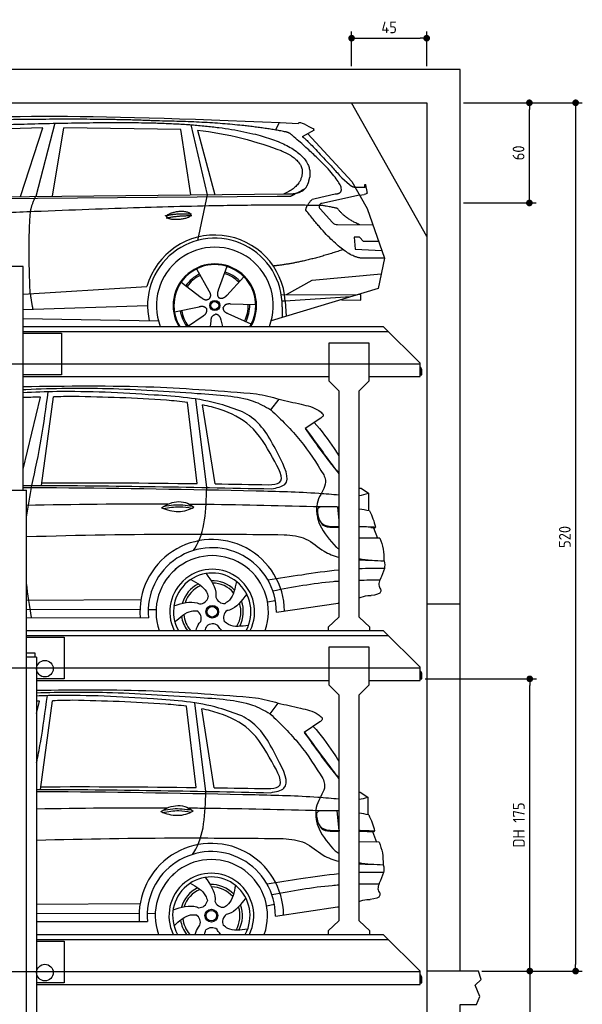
# Model space of a CAD drawing. Header units: millimetres. Extents: x -328 to 6332, y -257 to 9648.
# Tile 5 of 5: x 2962 to 6332, y 3751 to 9648. Entities that reach past the tile are written whole.
import ezdxf

# ---------------------------------------------------------------- set-up
doc = ezdxf.new("R2010")
doc.units = ezdxf.units.MM
doc.linetypes.add('GEN3', pattern=[6.25, 5, -1.25])
for name, color, linetype in [('3', 6, 'GEN3'), ('4', 3, 'Continuous'), ('5', 3, 'Continuous'), ('car', 10, 'Continuous')]:
    doc.layers.add(name, color=color, linetype=linetype)
doc.styles.get("Standard").update_dxf_attribs({"font": 'ISOCP.SHX'})
doc.dimstyles.new('GEN-ISO$0', dxfattribs={"dimscale": 20, "dimtxt": 3.5, "dimasz": 2, "dimexe": 2, "dimexo": 1, "dimgap": 1.5, "dimtad": 1, "dimdec": 1, "dimlfac": 0.1, "dimdsep": 46, "dimtxsty": 'Standard', "dimblk": 'PUNKT', "dimcen": 2, "dimclrd": 256, "dimclre": 256, "dimclrt": 2, "dimadec": 0, "dimazin": 0, "dimtp": 0.1, "dimtm": 0.1, "dimtfac": 0.71, "dimtdec": 1, "dimtmove": 2, "dimatfit": 3, "dimldrblk": 'PUNKT', "dimfxl": 0, "dimtolj": 1, "dimarcsym": 0})

# ---------------------------------------------------------------- blocks, each defined once
blk = doc.blocks.new('PUNKT')
at = {"layer": '4', "color": 0, "linetype": 'ByBlock'}
blk.add_line((-0.5, 0), (-1, 0), dxfattribs=at)
at = {"layer": '4', "color": 0, "linetype": 'ByBlock', "const_width": 0.5}
blk.add_lwpolyline([(-0.25, 0, 1), (0.25, 0, 1)], format="xyb", close=True, dxfattribs=at)
blk = doc.blocks.new('*D7')
at = {"layer": '5', "lineweight": -2}
for p, q in [((5620, 9150), (6332.3, 9150)), ((6292.3, 9110), (6292.3, 3990)), ((5731.2, 3950), (6332.3, 3950))]:
    blk.add_line(p, q, dxfattribs=at)
at = {"layer": 'DEFPOINTS', "color": 0}
for p in [(5600, 9150), (5711.2, 3950), (6292.3, 3950)]:
    blk.add_point(p, dxfattribs=at)
at = {"layer": '5', "lineweight": -2, "xscale": 40, "yscale": 40, "zscale": 40}
for p, rotation in [((6292.3, 9150), 90), ((6292.3, 3950), 270)]:
    blk.add_blockref('PUNKT', p, dxfattribs=dict(at, rotation=rotation))
at = {"layer": '5', "color": 2, "insert": (6227.3, 6550), "char_height": 70, "attachment_point": 5, "rotation": 90}
blk.add_mtext('\\A1;520', dxfattribs=at)
blk = doc.blocks.new('*D8')
at = {"layer": '5', "lineweight": -2}
for p, q in [((5620, 9150), (6055.2, 9150)), ((6015.2, 8590), (6015.2, 9110)), ((5620, 8550), (6055.2, 8550))]:
    blk.add_line(p, q, dxfattribs=at)
at = {"layer": 'DEFPOINTS', "color": 0}
for p in [(5600, 9150), (6015.2, 9150), (5600, 8550)]:
    blk.add_point(p, dxfattribs=at)
at = {"layer": '5', "lineweight": -2, "xscale": 40, "yscale": 40, "zscale": 40}
for p, rotation in [((6015.2, 9150), 90), ((6015.2, 8550), 270)]:
    blk.add_blockref('PUNKT', p, dxfattribs=dict(at, rotation=rotation))
at = {"layer": '5', "color": 2, "insert": (5950.2, 8850), "char_height": 70, "attachment_point": 5, "rotation": 90}
blk.add_mtext('\\A1;60', dxfattribs=at)
blk = doc.blocks.new('*D9')
at = {"layer": '5', "lineweight": -2}
for p, q in [((4950, 9370), (4950, 9576.7)), ((5400, 9370), (5400, 9576.7)), ((4990, 9536.7), (5360, 9536.7))]:
    blk.add_line(p, q, dxfattribs=at)
at = {"layer": 'DEFPOINTS', "color": 0}
for p in [(5400, 9536.7), (4950, 9350), (5400, 9350)]:
    blk.add_point(p, dxfattribs=at)
at = {"layer": '5', "lineweight": -2, "xscale": 40, "yscale": 40, "zscale": 40, "rotation": 180}
blk.add_blockref('PUNKT', (4950, 9536.7), dxfattribs=at)
at = {"layer": '5', "lineweight": -2, "xscale": 40, "yscale": 40, "zscale": 40}
blk.add_blockref('PUNKT', (5400, 9536.7), dxfattribs=at)
at = {"layer": '5', "color": 2, "insert": (5175, 9601.7), "char_height": 70, "attachment_point": 5}
blk.add_mtext('\\A1;45', dxfattribs=at)
blk = doc.blocks.new('*D3')
at = {"layer": '5', "lineweight": -2}
for p, q in [((5390, 5700), (6057.6, 5700)), ((6017.6, 3990), (6017.6, 5660)), ((5731.2, 3950), (6057.6, 3950))]:
    blk.add_line(p, q, dxfattribs=at)
at = {"layer": 'DEFPOINTS', "color": 0}
for p in [(5370, 5700), (6017.6, 5700), (5711.2, 3950)]:
    blk.add_point(p, dxfattribs=at)
at = {"layer": '5', "lineweight": -2, "xscale": 40, "yscale": 40, "zscale": 40}
for p, rotation in [((6017.6, 5700), 90), ((6017.6, 3950), 270)]:
    blk.add_blockref('PUNKT', p, dxfattribs=dict(at, rotation=rotation))
at = {"layer": '5', "color": 2, "insert": (5952.1, 4825), "char_height": 70, "attachment_point": 5, "rotation": 90}
blk.add_mtext('DH 175', dxfattribs=at)
blk = doc.blocks.new('*D4')
at = {"layer": '5', "lineweight": -2}
for p, q in [((5731.2, 3950), (6057.8, 3950)), ((6017.8, 3910), (6017.8, 240)), ((5420, 200), (6057.8, 200))]:
    blk.add_line(p, q, dxfattribs=at)
at = {"layer": 'DEFPOINTS', "color": 0}
for p in [(5711.2, 3950), (5400, 200), (6017.8, 200)]:
    blk.add_point(p, dxfattribs=at)
at = {"layer": '5', "lineweight": -2, "xscale": 40, "yscale": 40, "zscale": 40}
for p, rotation in [((6017.8, 3950), 90), ((6017.8, 200), 270)]:
    blk.add_blockref('PUNKT', p, dxfattribs=dict(at, rotation=rotation))
at = {"layer": '5', "color": 2, "insert": (5952.8, 2075), "char_height": 70, "attachment_point": 5, "rotation": 90}
blk.add_mtext('\\A1;375', dxfattribs=at)

msp = doc.modelspace()

# ---------------------------------------------------------------- linework, layer by layer
for p, q in [((5400, 8350), (4950, 9150)), ((2982, 8170), (2662, 8170)), ((2982, 7810), (5140, 7810)), ((5360, 7590), (5140, 7810)), ((2982, 7770), (3212.5, 7770)), ((3212.5, 7770), (3212.5, 7520)), ((4814.5, 7710), (4814.5, 7485)), ((5054.5, 7710), (4814.5, 7710)), ((5054.5, 7485), (5054.5, 7710)), ((5360, 7510), (5360, 7590)), ((5360, 7557.727), (5360, 7550)), ((3212.5, 7520), (2982, 7520)), ((2982, 7510), (4814.5, 7510)), ((5054.5, 7510), (5360, 7510)), ((4874.5, 7425), (4814.5, 7485)), ((5054.5, 7485), (4994.5, 7425)), ((4874.5, 7425), (4874.5, 6603.134)), ((4994.5, 6611.273), (4994.5, 7425)), ((2641, 6830), (3003.019, 6830)), ((3003, 265), (3003, 6830)), ((4994.5, 6070), (4994.5, 6611.273)), ((4874.5, 6603.134), (4874.5, 6070)), ((5400, 6150), (5600, 6150)), ((4874.5, 6070), (4809.5, 6010)), ((5059.5, 6010), (4994.5, 6070)), ((3003, 5990), (5140, 5990)), ((4809.5, 6010), (4809.5, 5990)), ((5059.5, 5990), (5059.5, 6010)), ((5360, 5770), (5140, 5990)), ((4814.5, 5890), (4814.5, 5665)), ((5054.5, 5890), (4814.5, 5890)), ((5054.5, 5665), (5054.5, 5890)), ((3063, 5830), (3053, 5830)), ((3063, 5830), (3063, 265)), ((5360, 5690), (5360, 5770)), ((5360, 5737.727), (5360, 5730)), ((3063, 5690), (4814.5, 5690)), ((4874.5, 5605), (4814.5, 5665)), ((5054.5, 5665), (4994.5, 5605)), ((5054.5, 5690), (5360, 5690)), ((4874.5, 5605), (4874.5, 4250)), ((4994.5, 4250), (4994.5, 5605)), ((4874.5, 4250), (4809.5, 4190)), ((5059.5, 4190), (4994.5, 4250)), ((4809.5, 4190), (4809.5, 4170)), ((5059.5, 4170), (5059.5, 4190)), ((3063, 4170), (5140, 4170)), ((5360, 3950), (5140, 4170)), ((5360, 3870), (5360, 3950)), ((5360, 3917.727), (5360, 3910)), ((5400, 3950), (5400, 3950)), ((3063, 3870), (5360, 3870))]:
    msp.add_line(p, q)
for points in [[(5600, 3950), (5600, 6150), (5600, 9350), (0, 9350), (0, 0), (5600, 0), (5600, 3750), (5698.53, 3750), (5718.661, 3797.939), (5691.114, 3865.733), (5726.078, 3899.63), (5711.245, 3950), (5400, 3950), (5400, 200), (4950, 192.931), (4950, 91.608), (4850, 91.608), (4850, 176.952), (200, 250), (200, 9150), (5400, 9150), (5400, 3950)], [(2982, 6830), (2982, 8170)], [(2982, 7780), (5170, 7780)], [(3003, 5959.522), (5170, 5960)], [(3003, 5950), (3227.5, 5950)], [(3227.5, 5950), (3227.5, 5700), (3063, 5700)], [(3063, 4139.535), (5170, 4140)], [(3063, 4130), (3227.5, 4130)], [(3227.5, 4130), (3227.5, 3880), (3063, 3880)]]:
    msp.add_lwpolyline(points)
for points in [[(5360, 7557.727, -0.18267581), (5362, 7552.435), (5362, 7520), (5370, 7520), (5370, 7552.435, 0.30561468), (5360, 7567.268)], [(5360, 5737.727, -0.18267581), (5362, 5732.435), (5362, 5700), (5370, 5700), (5370, 5732.435, 0.30561468), (5360, 5747.268)], [(5360, 3917.727, -0.18267581), (5362, 3912.435), (5362, 3880), (5370, 3880), (5370, 3912.435, 0.30561468), (5360, 3927.268)]]:
    msp.add_lwpolyline(points, format="xyb")
msp.add_lwpolyline([(3003, 5830), (3003, 5855), (3053, 5855), (3053, 5830)], close=True)
for centre in [(3112.854, 5761), (3112.854, 3941)]:
    msp.add_circle(centre, 49.854)
at = {"layer": '3'}
for p, q in [((5360, 7585), (295, 7585)), ((5360, 5765), (295, 5765)), ((5360, 3945), (295, 3945))]:
    msp.add_line(p, q, dxfattribs=at)
at = {"layer": 'car'}
for p, q in [((3172.881, 9027.154), (3057.569, 8589.218)), ((4494.915, 8986.798), (4517.298, 9031.499)), ((3099.752, 9000.766), (2506.073, 8983.428)), ((2967.531, 8588.347), (3099.752, 9000.766)), ((3159.222, 8590.202), (3226.303, 9000.015)), ((3927.985, 8990.116), (3226.303, 9000.015)), ((3987.521, 8598.219), (3927.985, 8990.116)), ((3987.634, 9018.451), (4084.725, 8599.159)), ((4027.608, 8985.916), (4130.708, 8599.604)), ((4724.886, 8985.181), (4654.817, 8946.018)), ((4688.062, 8964.599), (4952.417, 8678.658)), ((4892.095, 8699.736), (4937.711, 8659.916)), ((4952.417, 8678.658), (5043.049, 8516.504)), ((4966.163, 8645.496), (5030.505, 8644.588)), ((1860.449, 8568.743), (4503.687, 8589.755)), ((1907.347, 8578.087), (4559.162, 8603.751)), ((4084.725, 8599.159), (4026.346, 8324.935)), ((4503.687, 8589.755), (4586.567, 8591.223)), ((4997.733, 8597.581), (4771.337, 8547.656)), ((4997.733, 8597.581), (5025.427, 8601.59)), ((4760.957, 8514.55), (4836.014, 8433.346)), ((5043.049, 8516.504), (5147.408, 8218.859)), ((4865.239, 8420.497), (5076.987, 8419.707)), ((4997.733, 8345.631), (4965.075, 8345.631)), ((4965.075, 8345.631), (4971.939, 8274.135)), ((5021.519, 8319.813), (4997.733, 8345.631)), ((5112.012, 8319.813), (5021.519, 8319.813)), ((4971.939, 8274.135), (5131.024, 8265.588)), ((5147.408, 8218.859), (5030.505, 8219.295)), ((5147.408, 8218.859), (5109.52, 8036.908)), ((4020.29, 8154.646), (4094.933, 8022.904)), ((4202.437, 8170.04), (4150.963, 8027.64)), ((4304.547, 8108.274), (4202.32, 7996.575)), ((4559.226, 8001.424), (4714.551, 8088.239)), ((4714.551, 8088.239), (5127.955, 8125.439)), ((2982, 8002.97), (3691.698, 8048.247)), ((3691.698, 8048.247), (3724.166, 8050.319)), ((3929.994, 8076.62), (4049.518, 7983.661)), ((5109.52, 8036.908), (4468.826, 7844.107)), ((4528.856, 8001.537), (4986.306, 7999.829)), ((4552.76, 7962.229), (4533.51, 7961)), ((4944.381, 7987.213), (4552.76, 7962.229)), ((4552.76, 7962.229), (4558.573, 7871.114)), ((4889.722, 7970.765), (5005.513, 7968.807)), ((5006.066, 8001.496), (4992.6, 8001.724)), ((5005.513, 7968.807), (5006.066, 8001.496)), ((2982, 7912.511), (3727.923, 7935.707)), ((3888.348, 7898.631), (4036.707, 7928.91)), ((4375.474, 7939.799), (4224.137, 7944.75)), ((4534.271, 7928.498), (4533.171, 7863.47)), ((2982, 7857.816), (3793.013, 7844.107)), ((3966.165, 7810), (4059.996, 7873.591)), ((4104.201, 7810), (4108.109, 7844.488)), ((4179.35, 7810), (4167.917, 7849.543)), ((4348.286, 7823.6), (4210.463, 7886.307)), ((2982, 6956.717), (3086.606, 7387.186)), ((3091.991, 6858.241), (3163.54, 7388.924)), ((4082.332, 6845.977), (4016.815, 7375.924)), ((4467.176, 7311.103), (4515.981, 7374.615)), ((4025.124, 6869.28), (3966.117, 7355.903)), ((4132.412, 6867.717), (4057.797, 7340.839)), ((4764.989, 7262.051), (4671.984, 7198.745)), ((4994.5, 6841.711), (5007.483, 6842.069)), ((5007.483, 6842.069), (5051.945, 6811.203)), ((5051.945, 6811.203), (5051.914, 6707.057)), ((4865.998, 6729.105), (4874.5, 6648.342)), ((5080.906, 6605.32), (5105.345, 6542.39)), ((5120.107, 6542.262), (4994.5, 6543.35)), ((5146.714, 6360.297), (5128.57, 6312.866)), ((3003, 6170.464), (3688.272, 6174.626)), ((4446.212, 6161.191), (4493.017, 6170.111)), ((4499.216, 6099.539), (4869.975, 6154.035)), ((3003, 6114.771), (3682.336, 6117.613)), ((3731.409, 6116.071), (3779.069, 6115.491)), ((3003, 6067.653), (3732.732, 6066.298)), ((3063, 5491.86), (3081.321, 5567.253)), ((3086.706, 5038.308), (3158.255, 5568.991)), ((4077.046, 5026.044), (4011.53, 5555.991)), ((4461.891, 5491.17), (4510.696, 5554.682)), ((4019.838, 5049.347), (3960.832, 5535.969)), ((4127.127, 5047.783), (4052.512, 5520.906)), ((4759.704, 5442.118), (4666.699, 5378.812)), ((4994.5, 5021.924), (5002.198, 5022.136)), ((5002.198, 5022.136), (5046.66, 4991.27)), ((5046.66, 4991.27), (5046.628, 4887.124)), ((4860.713, 4909.172), (4873.03, 4792.168)), ((5075.62, 4785.387), (5100.06, 4722.456)), ((5114.821, 4722.329), (4994.5, 4723.371)), ((5141.429, 4540.363), (5123.284, 4492.933)), ((3063, 4350.928), (3682.986, 4354.692)), ((4440.927, 4341.258), (4487.731, 4350.178)), ((4493.931, 4279.606), (4864.689, 4334.102)), ((3063, 4295.111), (3677.05, 4297.68)), ((3063, 4247.599), (3727.446, 4246.365)), ((3726.124, 4296.138), (3773.784, 4295.558))]:
    msp.add_line(p, q, dxfattribs=at)
for centre, radius in [((4130.506, 7935.837), 30.149), ((4130.506, 7935.837), 23.625), ((4115.228, 6101.945), 38.176), ((4115.228, 6101.945), 31.574), ((4109.942, 4282.012), 38.176), ((4109.942, 4282.012), 31.574)]:
    msp.add_circle(centre, radius, dxfattribs=at)
for centre, radius, start, end in [((4775.644, 8528.126), 20, 102.4357525, 222.7472913), ((4865.388, 8460.497), 40, 222.7472913, 269.7861203), ((4130.92, 7935.316), 422.698, 3.6504084, 164.2126403), ((4130.92, 7935.316), 403.409, 359.0315418, 193.1146142), ((4130.92, 7935.316), 350, 339.0197746, 200.9802254), ((4130.92, 7935.316), 250, 329.9163386, 210.0836614), ((4130.506, 7935.837), 245, 329.0947524, 210.9052476), ((4130.506, 7935.837), 209.639, 116.2620021, 145.3994504), ((4130.506, 7935.837), 200.649, 116.1151765, 145.546276), ((4130.506, 7935.837), 200.649, 44.1151765, 73.546276), ((4130.506, 7935.837), 209.639, 44.2620021, 73.3994504), ((4130.506, 7935.837), 209.639, 188.2620021, 216.8880858), ((4130.506, 7935.837), 200.649, 188.1151765, 217.546276), ((4130.506, 7935.837), 200.649, 332.1151765, 1.546276), ((4130.506, 7935.837), 209.639, 332.2620021, 1.3994504), ((4115.174, 6101.361), 433.143, 0.7130341, 184.6114643), ((4115.174, 6101.361), 384.046, 359.7281851, 185.2383883), ((4115.174, 6101.361), 336.401, 340.6683169, 199.3316831), ((4115.198, 6101.936), 254.002, 333.852188, 206.147812), ((4115.228, 6101.945), 231.908, 331.1371787, 208.8628213), ((4115.228, 6101.945), 186.234, 116.2626361, 164.3911824), ((4115.228, 6101.945), 171.516, 113.5905083, 161.7257261), ((4115.228, 6101.945), 186.234, 44.2633098, 92.4010763), ((4115.228, 6101.945), 171.516, 41.5902419, 89.7359661), ((4040.157, 6201.434), 52.287, 268.6721553, 348.4309668), ((4186.649, 6204.086), 52.287, 196.6721553, 276.4309668), ((4115.228, 6101.945), 171.516, 329.5770354, 17.7302301), ((4115.228, 6101.945), 186.234, 332.2512743, 20.3963889), ((4115.228, 6101.945), 186.234, 188.2501853, 216.9487413), ((4115.228, 6101.945), 171.516, 185.5774685, 220.743822), ((3997.409, 6061.292), 52.287, 340.6721553, 60.4309668), ((4234.44, 6065.582), 52.287, 124.6721553, 204.4309668), ((4117.483, 5977.331), 52.287, 52.6721553, 132.4309668), ((4109.889, 4281.428), 433.143, 0.7130341, 184.6114643), ((4109.889, 4281.428), 384.046, 359.7281851, 185.2383883), ((4109.889, 4281.428), 336.401, 340.6562349, 199.3437651), ((4109.913, 4282.003), 254.002, 333.8353667, 206.1646333), ((4109.942, 4282.012), 231.908, 331.1182941, 208.8817059), ((4109.942, 4282.012), 186.234, 116.2626361, 164.3911824), ((4109.942, 4282.012), 171.516, 113.5905083, 161.7257261), ((4109.942, 4282.012), 186.234, 44.2633098, 92.4010763), ((4109.942, 4282.012), 171.516, 41.5902419, 89.7359661), ((4034.871, 4381.501), 52.287, 268.6721553, 348.4309668), ((4181.364, 4384.153), 52.287, 196.6721553, 276.4309668), ((4109.942, 4282.012), 171.516, 329.5770354, 17.7302301), ((4109.942, 4282.012), 186.234, 332.2512743, 20.3963889), ((4109.942, 4282.012), 186.234, 188.2501853, 216.9745135), ((4109.942, 4282.012), 171.516, 185.5774685, 220.7733414), ((3992.124, 4241.359), 52.287, 340.6721553, 60.4309668), ((4229.154, 4245.649), 52.287, 124.6721553, 204.4309668), ((4112.197, 4157.398), 52.287, 52.6721553, 132.4309668)]:
    msp.add_arc(centre, radius, start, end, dxfattribs=at)
for points, degree in [([(2286.203, 9019.956), (2698.159, 9091.514), (3458.346, 9079.032), (4630.852, 9026.48)], 3), ([(3780.92, 9041.384), (3432.56, 9057.582), (2816.677, 9047.22)], 2), ([(4556.487, 8975.428), (4255.361, 9035.297), (3780.92, 9041.384)], 2), ([(4630.852, 9026.48), (4639.229, 9045.968), (4686.633, 9009.266), (4724.104, 8993.762)], 3), ([(4027.608, 8985.916), (4199.462, 8969.332), (4395.558, 8914.636), (4528.856, 8863.219)], 3), ([(4606.179, 8945.045), (4580.221, 8970.736), (4556.487, 8975.428)], 2), ([(4724.886, 8985.181), (4726.551, 8986.825), (4722.055, 8988.991), (4726.633, 8992.716), (4724.104, 8993.762)], 4), ([(4851.794, 8604.166), (4992.525, 8609.085), (4606.179, 8945.045)], 2), ([(4654.817, 8946.018), (4659.056, 8956.756), (4892.095, 8699.736)], 2), ([(4528.856, 8863.219), (4644.544, 8813.309), (4654.195, 8747.178)], 2), ([(4654.195, 8747.178), (4659.801, 8652.703), (4542.513, 8603.59)], 2), ([(4559.162, 8603.751), (4609.249, 8604.236), (4676.892, 8606.594), (4689.949, 8656.439), (4698.187, 8699.673)], 4), ([(4586.567, 8591.223), (4616.913, 8607.482), (4672.52, 8637.357)], 2), ([(4937.711, 8659.916), (4946.02, 8652.663), (4963.802, 8642.636), (4968.399, 8645.12), (4970.302, 8646.659)], 4), ([(5043.063, 8609.288), (5043.319, 8605.578), (5035.566, 8603.056), (5025.413, 8601.588)], 3), ([(5030.505, 8644.588), (5028.577, 8692.593), (5043.063, 8609.288)], 2), ([(3026.457, 8497.021), (3029.287, 8528.037), (3057.569, 8589.218)], 2), ([(4676.89, 8506.32), (4674.622, 8530.471), (4714.574, 8572.752)], 2), ([(4714.574, 8572.752), (4851.794, 8604.166)], 1), ([(4778.456, 8534.052), (3901.801, 8554.437), (1469.772, 8419.972)], 2), ([(3024.731, 8005.696), (3011.081, 8318.95), (3026.457, 8497.021)], 2), ([(5030.505, 8219.295), (4907.523, 8206.48), (4676.89, 8506.32)], 2), ([(4866.3, 8516.476), (4865.012, 8519.476), (4778.456, 8534.052)], 2), ([(4997.733, 8420.003), (4912.071, 8455.105), (4866.3, 8516.476)], 2), ([(3833.03, 8473.317), (3908.455, 8490.212), (3991.969, 8484.428)], 2), ([(3840.207, 8460.485), (3914.215, 8475.078), (3992.13, 8474.335)], 2), ([(4898.591, 8270.651), (4673.905, 8193.197), (4481.126, 8172.02)], 2), ([(4094.933, 8022.904), (4112.971, 7996.513), (4096.207, 7975.53)], 2), ([(4150.963, 8027.64), (4146.425, 8015.085), (4142.473, 8001.056), (4146.853, 7987.259), (4157.658, 7980.724)], 4), ([(3024.731, 8005.696), (3034.871, 7940.82), (3039.887, 7914.311)], 2), ([(4049.518, 7983.661), (4073.014, 7961.986), (4096.207, 7975.53)], 2), ([(4202.32, 7996.575), (4193.307, 7986.727), (4182.716, 7976.714), (4168.463, 7974.188), (4157.658, 7980.724)], 4), ([(4036.707, 7928.91), (4067.381, 7937.91), (4082.156, 7915.482)], 2), ([(4059.996, 7873.591), (4087.871, 7889.24), (4082.156, 7915.482)], 2), ([(4210.463, 7886.307), (4180.357, 7897.056), (4181.586, 7923.885)], 2), ([(4224.137, 7944.75), (4192.388, 7948.474), (4181.586, 7923.885)], 2), ([(4108.109, 7844.488), (4109.028, 7876.442), (4134.924, 7883.564)], 2), ([(4167.917, 7849.543), (4161.648, 7880.889), (4134.924, 7883.564)], 2), ([(2982, 7450.6), (2982.398, 7450.61), (2982.796, 7450.62), (2983.194, 7450.63)], 3), ([(3283.792, 7391.329), (3243.709, 7390.551), (3203.627, 7389.774), (3163.54, 7388.924)], 3), ([(4380.298, 7407.249), (4426.36, 7397.904), (4472.422, 7388.559), (4515.981, 7374.615)], 3), ([(4870.355, 6932.993), (4871.737, 6930.941), (4873.118, 6928.89), (4874.5, 6926.84)], 3), ([(2982, 6858.331), (3478.203, 6858.692), (3974.407, 6848.404), (4470.612, 6838.116)], 3), ([(3003, 6669.162), (3011.662, 6732.272), (3023.435, 6795.301), (3035.209, 6858.33)], 3), ([(3094.074, 6873.691), (3404.418, 6875.443), (3714.795, 6873.539), (4025.124, 6869.28)], 3), ([(4132.412, 6867.717), (4239.334, 6866.073), (4346.25, 6864.197), (4453.167, 6862.321)], 3), ([(4994.5, 6797.657), (5013.804, 6800.479), (5032.875, 6805.841), (5051.945, 6811.203)], 3), ([(3849.636, 6745.987), (3567.434, 6747.156), (3285.199, 6744.259), (3003, 6738.389)], 3), ([(4874.5, 6728.802), (4838.033, 6730.222), (4801.423, 6730.079), (4764.813, 6729.936)], 3), ([(5058.197, 6705.998), (5036.978, 6709.779), (5015.759, 6713.559), (4994.5, 6716.899)], 3), ([(4842.357, 6608.098), (4853.071, 6608.125), (4863.785, 6608.152), (4874.5, 6608.188)], 3), ([(4857.841, 6489.409), (4863.387, 6485.455), (4868.933, 6481.501), (4874.5, 6477.603)], 3), ([(4994.5, 6421.015), (5042.256, 6410.155), (5093.555, 6408.626), (5144.854, 6407.097)], 3), ([(4994.5, 6412.69), (5020.298, 6411.344), (5046.422, 6410.795), (5072.546, 6410.246)], 3), ([(5144.854, 6407.097), (5150.723, 6390.389), (5147.364, 6373.714), (5146.714, 6360.297)], 3), ([(3880.147, 6342.044), (3887.411, 6348.522), (3894.675, 6355), (3901.887, 6361.504)], 3), ([(5146.714, 6360.297), (5095.939, 6360.607), (5045.164, 6360.917), (4994.5, 6359.276)], 3), ([(3032.255, 6067.599), (3021.64, 6135.902), (3011.025, 6204.205), (3003, 6272.44)], 3), ([(5119.234, 6291.195), (5077.637, 6290.754), (5036.039, 6290.313), (4994.5, 6289.266)], 3), ([(4870.102, 6154.073), (4871.568, 6154.349), (4873.034, 6154.625), (4874.5, 6154.902)], 3), ([(4074.1, 5990), (4076.058, 5998.648), (4079.131, 6007.286), (4082.205, 6015.924)], 3), ([(3081.321, 5567.253), (3075.214, 5567.105), (3069.107, 5566.954), (3063, 5566.801)], 3), ([(3278.506, 5571.396), (3238.424, 5570.618), (3198.341, 5569.841), (3158.255, 5568.991)], 3), ([(4375.012, 5587.316), (4421.075, 5577.971), (4467.137, 5568.626), (4510.696, 5554.682)], 3), ([(4865.07, 5113.06), (4868.211, 5108.396), (4871.351, 5103.732), (4874.5, 5099.074)], 3), ([(4871.478, 5106.063), (4872.486, 5104.596), (4873.493, 5103.13), (4874.5, 5101.663)], 3), ([(3063, 5038.356), (3530.441, 5037.566), (3997.884, 5027.875), (4465.326, 5018.183)], 3), ([(3088.788, 5053.758), (3399.132, 5055.51), (3709.509, 5053.606), (4019.838, 5049.347)], 3), ([(4127.127, 5047.783), (4234.049, 5046.14), (4340.965, 5044.264), (4447.881, 5042.388)], 3), ([(4994.5, 4978.559), (5012.004, 4981.525), (5029.332, 4986.398), (5046.66, 4991.27)], 3), ([(3844.35, 4926.054), (3583.91, 4927.133), (3323.442, 4924.748), (3063, 4919.76)], 3), ([(4874.5, 4908.652), (4836.285, 4910.303), (4797.907, 4910.153), (4759.528, 4910.003)], 3), ([(5052.912, 4886.065), (5033.451, 4889.532), (5013.991, 4892.999), (4994.5, 4896.127)], 3), ([(4837.071, 4788.165), (4849.547, 4788.196), (4862.023, 4788.228), (4874.5, 4788.274)], 3), ([(4852.556, 4669.475), (4859.854, 4664.272), (4867.153, 4659.068), (4874.5, 4653.993)], 3), ([(4994.5, 4599.921), (5040.745, 4590.11), (5090.157, 4588.637), (5139.568, 4587.164)], 3), ([(3874.861, 4522.111), (3882.126, 4528.589), (3889.39, 4535.066), (3896.602, 4541.571)], 3), ([(4994.5, 4592.493), (5018.578, 4591.336), (5042.919, 4590.825), (5067.261, 4590.313)], 3), ([(5141.429, 4540.363), (5092.419, 4540.663), (5043.41, 4540.963), (4994.5, 4539.508)], 3), ([(5139.568, 4587.164), (5145.437, 4570.456), (5142.079, 4553.781), (5141.429, 4540.363)], 3), ([(5113.949, 4471.262), (5074.116, 4470.839), (5034.282, 4470.417), (4994.5, 4469.463)], 3), ([(4864.817, 4334.14), (4868.045, 4334.748), (4871.273, 4335.356), (4874.5, 4335.968)], 3), ([(4068.8, 4170), (4070.757, 4178.67), (4073.838, 4187.33), (4076.919, 4195.991)], 3)]:
    msp.add_open_spline(points, degree=degree, dxfattribs=at)
for points, degree, knots in [([(2455.9, 9007.775), (2482.828, 9008.821), (2621.844, 9013.195), (3643.063, 9042.702), (4263.337, 9041.938), (4733.756, 8886.345), (4698.187, 8699.673)], 4, [0.082131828, 0.082131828, 0.082131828, 0.082131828, 0.082131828, 0.258851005, 0.508851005, 1, 1, 1, 1, 1]), ([(3841.917, 8468.024), (3841.056, 8476.265), (3862.058, 8492.611), (3944.732, 8512.742), (4037.697, 8479.67), (3951.402, 8448.037), (3866.628, 8448.671), (3842.779, 8459.788), (3841.917, 8468.024)], 5, [0, 0, 0, 0, 0, 0, 0.30010604, 0.50010604, 0.70010604, 1, 1, 1, 1, 1, 1]), ([(2982, 7432.5), (2987.605, 7432.781), (3156.605, 7441.054), (3504.635, 7445.684), (3906.535, 7417.267), (4150.332, 7401.8), (4208.034, 7394.992)], 3, [374.20948853, 374.20948853, 374.20948853, 374.20948853, 391.04113045, 881.65190656, 1416.36611316, 1602.40445222, 1602.40445222, 1602.40445222, 1602.40445222]), ([(3473.659, 7416.713), (3377.009, 7419.088), (3213.052, 7423.116), (3049.224, 7416.787), (2982, 7413.218)], 3, [0, 0, 0, 0, 289.92578759, 491.83208865, 491.83208865, 491.83208865, 491.83208865]), ([(3086.606, 7387.186), (3055.343, 7386.429), (3020.476, 7385.504), (2985.602, 7384.447), (2982, 7384.336)], 3, [197.25653586, 197.25653586, 197.25653586, 197.25653586, 291.06345214, 301.86682766, 301.86682766, 301.86682766, 301.86682766]), ([(3966.117, 7355.903), (3924.434, 7361.29), (3697.066, 7381.543), (3469.442, 7386.933), (3283.792, 7391.329)], 3, [637.56260995, 637.56260995, 637.56260995, 637.56260995, 763.5499019, 1320.8101244, 1320.8101244, 1320.8101244, 1320.8101244]), ([(4476.867, 7025.527), (4437.53, 7094.898), (4364.026, 7224.52), (4193.972, 7307.457), (4093.136, 7333.595), (4057.797, 7340.839)], 3, [0, 0, 0, 0, 233.68439884, 436.64492721, 544.70603413, 544.70603413, 544.70603413, 544.70603413]), ([(4725.963, 7235.487), (4769.917, 7187.851), (4819.394, 7118.709), (4865.013, 7049.556), (4874.5, 7034.945)], 3, [395.65394345, 395.65394345, 395.65394345, 395.65394345, 587.12250194, 638.4116144, 638.4116144, 638.4116144, 638.4116144]), ([(4848.237, 6962.753), (4855.826, 6953.947), (4865.087, 6943.2), (4873.072, 6931.503), (4874.5, 6929.38)], 3, [0, 0, 0, 0, 34.81504787, 42.48772705, 42.48772705, 42.48772705, 42.48772705]), ([(2982, 6845.779), (3048.622, 6845.797), (3513.908, 6844.7), (3979.108, 6834.927), (4377.698, 6826.553)], 3, [1070.90526851, 1070.90526851, 1070.90526851, 1070.90526851, 1270.77070837, 2466.7509464, 2466.7509464, 2466.7509464, 2466.7509464]), ([(4002.4, 6468.476), (4005.128, 6472.371), (4074.687, 6576.142), (4078.583, 6713.671), (4082.332, 6845.977)], 3, [175.1820291, 175.1820291, 175.1820291, 175.1820291, 189.89009308, 562.59257258, 562.59257258, 562.59257258, 562.59257258]), ([(4377.698, 6826.553), (4502.887, 6823.651), (4668.751, 6819.806), (4833.986, 6805.646), (4874.5, 6802.048)], 3, [0, 0, 0, 0, 375.49028851, 497.4930681, 497.4930681, 497.4930681, 497.4930681]), ([(3811.616, 6724.587), (3827.682, 6718.676), (3875.829, 6701.66), (3946.676, 6699.521), (3991.333, 6721.323), (4005.284, 6728.133)], 3, [5.20857777, 5.20857777, 5.20857777, 5.20857777, 44.19858244, 121.45502053, 156.55165958, 156.55165958, 156.55165958, 156.55165958]), ([(3823.352, 6720.418), (3855.7, 6725.823), (3912.306, 6735.281), (3968.721, 6726.446), (3992.893, 6722.153)], 3, [0, 0, 0, 0, 73.87869257, 129.28264643, 129.28264643, 129.28264643, 129.28264643]), ([(3825.227, 6732.856), (3844.722, 6736.798), (3901.158, 6747.318), (3958.412, 6740.06), (3995.897, 6734.802)], 3, [7.57653008, 7.57653008, 7.57653008, 7.57653008, 52.54453162, 137.65923726, 137.65923726, 137.65923726, 137.65923726]), ([(4764.813, 6729.936), (4538.226, 6735.579), (4276.582, 6742.095), (4014.891, 6744.851), (3979.827, 6745.155)], 3, [0, 0, 0, 0, 679.94077212, 785.14268485, 785.14268485, 785.14268485, 785.14268485]), ([(4745.829, 6698.598), (4748.831, 6677.091), (4753.158, 6646.09), (4789.494, 6617.955), (4828.902, 6611.552), (4858.778, 6611.694), (4874.5, 6612.018)], 3, [0, 0, 0, 0, 61.68814119, 88.91579557, 131.37711416, 178.6572207, 178.6572207, 178.6572207, 178.6572207]), ([(4994.5, 6613.125), (4998.505, 6613.066), (5031.477, 6612.456), (5064.427, 6610.722), (5093.376, 6609.199)], 3, [109.79106581, 109.79106581, 109.79106581, 109.79106581, 121.81112777, 208.75100437, 208.75100437, 208.75100437, 208.75100437]), ([(3003, 6552.421), (3316.374, 6561.01), (3830.723, 6570.62), (4345.145, 6565.441), (4546.106, 6563.418)], 3, [2106.33012007, 2106.33012007, 2106.33012007, 2106.33012007, 3046.71569269, 3649.59835201, 3649.59835201, 3649.59835201, 3649.59835201]), ([(4546.106, 6563.418), (4591.256, 6559.575), (4681.237, 6551.915), (4772.655, 6463.129), (4842.857, 6436.397), (4874.5, 6428.541)], 3, [0, 0, 0, 0, 132.0898391, 263.24135713, 362.01210177, 362.01210177, 362.01210177, 362.01210177]), ([(4078.108, 6330.889), (4107.675, 6289.488), (4140.291, 6243.818), (4137.102, 6193.791), (4136.56, 6189.085)], 3, [0, 0, 0, 0, 140.86220674, 155.38829952, 155.38829952, 155.38829952, 155.38829952]), ([(4874.5, 6351.356), (4799.867, 6344.091), (4657.882, 6323.071), (4516.37, 6301.499), (4449.018, 6291.203)], 3, [272.55262909, 272.55262909, 272.55262909, 272.55262909, 497.58316337, 702.08352874, 702.08352874, 702.08352874, 702.08352874]), ([(3987.423, 6295.498), (4025.146, 6274.809), (4073.457, 6248.314), (4088.945, 6201.701), (4091.37, 6190.892)], 3, [0, 0, 0, 0, 119.17913262, 152.62743133, 152.62743133, 152.62743133, 152.62743133]), ([(4259.802, 6283.271), (4251.783, 6241.001), (4241.519, 6186.896), (4202.01, 6157.764), (4192.506, 6152.127)], 3, [0, 0, 0, 0, 119.17913262, 152.5469721, 152.5469721, 152.5469721, 152.5469721]), ([(4874.5, 6284), (4862.845, 6283.217), (4729.94, 6273.2), (4598.396, 6249.113), (4478.509, 6225.775)], 3, [244.74941897, 244.74941897, 244.74941897, 244.74941897, 279.84482947, 645.25211884, 645.25211884, 645.25211884, 645.25211884]), ([(4321.484, 6207.961), (4291.246, 6167.047), (4257.878, 6121.898), (4209.291, 6109.48), (4204.629, 6108.539)], 3, [0, 0, 0, 0, 140.86220674, 155.44426107, 155.44426107, 155.44426107, 155.44426107]), ([(4994.5, 6185.4), (5011.814, 6191.471), (5035.675, 6199.439), (5060.767, 6199.197), (5067.633, 6199.131)], 3, [128.15717032, 128.15717032, 128.15717032, 128.15717032, 182.60392692, 203.11258303, 203.11258303, 203.11258303, 203.11258303]), ([(3885.989, 6137.412), (3934.501, 6152.738), (3988.033, 6169.651), (4034.64, 6151.139), (4038.964, 6149.161)], 3, [0, 0, 0, 0, 140.86220674, 155.44246075, 155.44246075, 155.44246075, 155.44246075]), ([(3891.624, 6040.229), (3922.958, 6069.712), (3963.083, 6107.468), (4012.196, 6107.797), (4023.222, 6106.764)], 3, [0, 0, 0, 0, 119.17913262, 152.61663369, 152.61663369, 152.61663369, 152.61663369]), ([(4018.513, 5990), (4022.489, 6005.736), (4030.332, 6024.645), (4043.546, 6040.569), (4046.786, 6044.09)], 3, [91.39676396, 91.39676396, 91.39676396, 91.39676396, 140.86220674, 155.53165377, 155.53165377, 155.53165377, 155.53165377]), ([(4172.234, 5990), (4166.492, 5995.153), (4158.128, 6004.22), (4151.419, 6014.828), (4149.071, 6018.998)], 3, [116.63223653, 116.63223653, 116.63223653, 116.63223653, 140.86220674, 155.53261951, 155.53261951, 155.53261951, 155.53261951]), ([(3063, 5631.868), (3295.832, 5634.977), (3733.813, 5638.601), (4170.452, 5603.677), (4375.012, 5587.316)], 3, [85.04113673, 85.04113673, 85.04113673, 85.04113673, 783.1318761, 1398.45159809, 1398.45159809, 1398.45159809, 1398.45159809]), ([(3063, 5616.366), (3203.349, 5621.682), (3522.408, 5624.121), (3901.249, 5597.333), (4145.047, 5581.867), (4202.749, 5575.059)], 3, [460.54053168, 460.54053168, 460.54053168, 460.54053168, 881.65190656, 1416.36611316, 1602.40445222, 1602.40445222, 1602.40445222, 1602.40445222]), ([(3468.373, 5596.78), (3371.724, 5599.155), (3236.558, 5602.476), (3101.481, 5598.757), (3063, 5597.271)], 3, [0, 0, 0, 0, 289.92578759, 405.46220923, 405.46220923, 405.46220923, 405.46220923]), ([(3063, 5196.318), (3071.023, 5236.241), (3096.592, 5369.883), (3114.864, 5504.796), (3127.669, 5599.341)], 3, [161.30732451, 161.30732451, 161.30732451, 161.30732451, 283.47066553, 569.57950884, 569.57950884, 569.57950884, 569.57950884]), ([(3960.832, 5535.969), (3919.148, 5541.356), (3691.78, 5561.61), (3464.157, 5567), (3278.506, 5571.396)], 3, [637.56260995, 637.56260995, 637.56260995, 637.56260995, 763.5499019, 1320.8101244, 1320.8101244, 1320.8101244, 1320.8101244]), ([(4471.582, 5205.594), (4432.244, 5274.965), (4358.74, 5404.587), (4188.687, 5487.524), (4087.85, 5513.662), (4052.512, 5520.906)], 3, [0, 0, 0, 0, 233.68439884, 436.64492721, 544.70603413, 544.70603413, 544.70603413, 544.70603413]), ([(4720.677, 5415.554), (4764.631, 5367.918), (4816.055, 5296.056), (4863.312, 5224.181), (4874.5, 5206.848)], 3, [395.65394345, 395.65394345, 395.65394345, 395.65394345, 587.12250194, 647.96422904, 647.96422904, 647.96422904, 647.96422904]), ([(3063, 5025.771), (3100.86, 5025.695), (3537.379, 5024.163), (3973.823, 5014.994), (4372.413, 5006.62)], 3, [1157.19015022, 1157.19015022, 1157.19015022, 1157.19015022, 1270.77070837, 2466.7509464, 2466.7509464, 2466.7509464, 2466.7509464]), ([(3997.114, 4648.543), (3999.842, 4652.438), (4069.401, 4756.209), (4073.298, 4893.737), (4077.046, 5026.044)], 3, [175.1820291, 175.1820291, 175.1820291, 175.1820291, 189.89009308, 562.59257258, 562.59257258, 562.59257258, 562.59257258]), ([(4372.413, 5006.62), (4497.601, 5003.718), (4665.235, 4999.832), (4832.225, 4985.41), (4874.5, 4981.645)], 3, [0, 0, 0, 0, 375.49028851, 502.79858334, 502.79858334, 502.79858334, 502.79858334]), ([(3806.331, 4904.654), (3822.396, 4898.743), (3870.544, 4881.727), (3941.391, 4879.588), (3986.048, 4901.39), (3999.998, 4908.2)], 3, [5.20857777, 5.20857777, 5.20857777, 5.20857777, 44.19858244, 121.45502053, 156.55165958, 156.55165958, 156.55165958, 156.55165958]), ([(3818.067, 4900.485), (3850.414, 4905.889), (3907.02, 4915.348), (3963.436, 4906.513), (3987.608, 4902.22)], 3, [0, 0, 0, 0, 73.87869257, 129.28264643, 129.28264643, 129.28264643, 129.28264643]), ([(3819.941, 4912.923), (3839.437, 4916.865), (3895.873, 4927.384), (3953.126, 4920.127), (3990.611, 4914.869)], 3, [7.57653008, 7.57653008, 7.57653008, 7.57653008, 52.54453162, 137.65923726, 137.65923726, 137.65923726, 137.65923726]), ([(4759.528, 4910.003), (4532.941, 4915.646), (4271.296, 4922.162), (4009.606, 4924.918), (3974.541, 4925.222)], 3, [0, 0, 0, 0, 679.94077212, 785.14268485, 785.14268485, 785.14268485, 785.14268485]), ([(4994.5, 4793.105), (4996.743, 4793.065), (5027.952, 4792.43), (5059.142, 4790.789), (5088.09, 4789.266)], 3, [115.07869557, 115.07869557, 115.07869557, 115.07869557, 121.81112777, 208.75100437, 208.75100437, 208.75100437, 208.75100437]), ([(4994.5, 4788.267), (5004.923, 4788.001), (5026.646, 4787.234), (5048.369, 4786.552), (5059.67, 4786.196)], 3, [157.43213295, 157.43213295, 157.43213295, 157.43213295, 188.71360202, 222.63388792, 222.63388792, 222.63388792, 222.63388792]), ([(3063, 4734.236), (3354.618, 4741.863), (3847.205, 4750.468), (4339.86, 4745.508), (4540.82, 4743.485)], 3, [2171.6332859, 2171.6332859, 2171.6332859, 2171.6332859, 3046.71569269, 3649.59835201, 3649.59835201, 3649.59835201, 3649.59835201]), ([(4540.82, 4743.485), (4585.971, 4739.642), (4675.952, 4731.982), (4768.755, 4641.851), (4840.928, 4615.206), (4874.5, 4607.333)], 3, [0, 0, 0, 0, 132.0898391, 263.24135713, 367.49729098, 367.49729098, 367.49729098, 367.49729098]), ([(4072.823, 4510.956), (4102.39, 4469.555), (4135.006, 4423.885), (4131.816, 4373.858), (4131.275, 4369.152)], 3, [0, 0, 0, 0, 140.86220674, 155.38829952, 155.38829952, 155.38829952, 155.38829952]), ([(4874.5, 4531.931), (4798.094, 4524.677), (4654.347, 4503.405), (4511.085, 4481.566), (4443.732, 4471.27)], 3, [267.24089233, 267.24089233, 267.24089233, 267.24089233, 497.58316337, 702.08352874, 702.08352874, 702.08352874, 702.08352874]), ([(3982.138, 4475.565), (4019.861, 4454.876), (4068.171, 4428.381), (4083.66, 4381.768), (4086.085, 4370.959)], 3, [0, 0, 0, 0, 119.17913262, 152.62743133, 152.62743133, 152.62743133, 152.62743133]), ([(4254.517, 4463.338), (4246.498, 4421.068), (4236.233, 4366.963), (4196.724, 4337.831), (4187.22, 4332.194)], 3, [0, 0, 0, 0, 119.17913262, 152.5469721, 152.5469721, 152.5469721, 152.5469721]), ([(4874.5, 4464.416), (4861.08, 4463.547), (4726.397, 4453.586), (4593.11, 4429.18), (4473.224, 4405.842)], 3, [239.44506058, 239.44506058, 239.44506058, 239.44506058, 279.84482947, 645.25211884, 645.25211884, 645.25211884, 645.25211884]), ([(4316.199, 4388.028), (4285.961, 4347.114), (4252.593, 4301.965), (4204.006, 4289.547), (4199.344, 4288.606)], 3, [0, 0, 0, 0, 140.86220674, 155.44426107, 155.44426107, 155.44426107, 155.44426107]), ([(4994.5, 4367.306), (5010.062, 4372.671), (5032.244, 4379.488), (5055.482, 4379.264), (5062.347, 4379.198)], 3, [133.69611197, 133.69611197, 133.69611197, 133.69611197, 182.60392692, 203.11258303, 203.11258303, 203.11258303, 203.11258303]), ([(3880.704, 4317.479), (3929.215, 4332.805), (3982.748, 4349.718), (4029.354, 4331.206), (4033.679, 4329.228)], 3, [0, 0, 0, 0, 140.86220674, 155.44246075, 155.44246075, 155.44246075, 155.44246075]), ([(3886.339, 4220.296), (3917.673, 4249.779), (3957.797, 4287.535), (4006.911, 4287.864), (4017.936, 4286.831)], 3, [0, 0, 0, 0, 119.17913262, 152.61663369, 152.61663369, 152.61663369, 152.61663369]), ([(4013.211, 4170), (4017.186, 4185.762), (4025.032, 4204.695), (4038.26, 4220.636), (4041.501, 4224.157)], 3, [91.3266354, 91.3266354, 91.3266354, 91.3266354, 140.86220674, 155.53165377, 155.53165377, 155.53165377, 155.53165377]), ([(4167.023, 4170), (4161.252, 4175.171), (4152.861, 4184.259), (4146.134, 4194.894), (4143.786, 4199.065)], 3, [116.52728216, 116.52728216, 116.52728216, 116.52728216, 140.86220674, 155.53261951, 155.53261951, 155.53261951, 155.53261951])]:
    msp.add_open_spline(points, degree=degree, knots=knots, dxfattribs=at)
for points in [[(2983.194, 7450.63), (3766.321, 7447.872), (4380.298, 7407.249)], [(3035.209, 6858.33), (3090.957, 7136.265), (3132.954, 7419.274)], [(4297.385, 7298.613), (4160.714, 7345.18), (3768.172, 7399.576), (3473.659, 7416.713)], [(4208.034, 7394.992), (4361.162, 7363.12), (4467.176, 7311.103)], [(4515.981, 7374.615), (4648.417, 7344.614), (4754.666, 7306.215), (4778.664, 7286.981)], [(4510.2, 7045.592), (4350.761, 7265.419), (4297.385, 7298.613)], [(4467.176, 7311.103), (4642.815, 7127.493), (4783.416, 6922.385)], [(4778.664, 7286.981), (4779.35, 7276.148), (4764.989, 7262.051)], [(4671.984, 7198.745), (4827.915, 6986.429), (4870.355, 6932.993)], [(4673.496, 7199.775), (4769.017, 7068.613), (4848.237, 6962.753)], [(4453.167, 6862.321), (4517.906, 6875.717), (4476.867, 7025.527)], [(4470.612, 6838.116), (4549.294, 6864.568), (4510.2, 7045.592)], [(4783.416, 6922.385), (4793.534, 6889.823), (4758.783, 6791.719), (4741.109, 6734.682), (4740.713, 6701.589)], [(3811.616, 6724.587), (3861.443, 6750.982), (3967.909, 6751.239), (4005.284, 6728.133)], [(4764.813, 6729.936), (4747.31, 6717.84), (4745.829, 6698.598)], [(4740.713, 6701.589), (4743.133, 6679.937), (4760.239, 6622.586), (4857.841, 6489.409)], [(5058.197, 6705.998), (5078.297, 6657.952), (5093.376, 6609.199)], [(4764.627, 6639.785), (4778.951, 6620.156), (4797.506, 6612.494), (4810.31, 6609.923), (4827.442, 6608.651), (4842.357, 6608.098)], [(5064.955, 6606.129), (5075.647, 6605.599), (5086.271, 6605.028)], [(5086.271, 6605.028), (5091.015, 6605.75), (5093.376, 6609.199)], [(5120.107, 6542.262), (5139.562, 6477.498), (5144.171, 6407.117)], [(5128.57, 6312.866), (5116.97, 6248.255), (5123.821, 6237.615)], [(5123.821, 6237.615), (5124.989, 6224.886), (5067.633, 6199.131)], [(4332.344, 6020.445), (4213.286, 6025.825), (4186.834, 6043.956)], [(4292.1, 5478.68), (4155.429, 5525.247), (3762.886, 5579.643), (3468.373, 5596.78)], [(4202.749, 5575.059), (4355.877, 5543.187), (4461.891, 5491.17)], [(4510.696, 5554.682), (4643.131, 5524.681), (4749.38, 5486.282), (4773.378, 5467.048)], [(4461.891, 5491.17), (4637.529, 5307.56), (4778.131, 5102.452)], [(4504.915, 5225.659), (4345.476, 5445.486), (4292.1, 5478.68)], [(4773.378, 5467.048), (4774.065, 5456.215), (4759.704, 5442.118)], [(4666.699, 5378.812), (4822.63, 5166.496), (4865.07, 5113.06)], [(4668.211, 5379.842), (4763.731, 5248.68), (4842.952, 5142.82)], [(4447.881, 5042.388), (4512.621, 5055.784), (4471.582, 5205.594)], [(4465.326, 5018.183), (4544.009, 5044.635), (4504.915, 5225.659)], [(4842.952, 5142.82), (4864.861, 5115.764), (4871.478, 5106.063)], [(4778.131, 5102.452), (4788.249, 5069.89), (4753.498, 4971.786), (4735.824, 4914.749), (4735.428, 4881.656)], [(3806.331, 4904.654), (3856.158, 4931.049), (3962.624, 4931.306), (3999.998, 4908.2)], [(4759.528, 4910.003), (4742.025, 4897.907), (4740.544, 4878.665)], [(4735.428, 4881.656), (4737.848, 4860.004), (4754.954, 4802.653), (4852.556, 4669.475)], [(4740.544, 4878.665), (4759.304, 4819.899), (4780.637, 4802.98), (4821.913, 4793.014), (4879.42, 4792.319)], [(5052.912, 4886.065), (5073.012, 4838.019), (5088.09, 4789.266)], [(4759.342, 4819.852), (4773.666, 4800.223), (4792.221, 4792.561), (4805.024, 4789.99), (4822.157, 4788.718), (4837.071, 4788.165)], [(5059.67, 4786.196), (5070.362, 4785.666), (5080.985, 4785.095)], [(5080.985, 4785.095), (5085.729, 4785.817), (5088.09, 4789.266)], [(5114.821, 4722.329), (5134.277, 4657.565), (5138.886, 4587.184)], [(5123.284, 4492.933), (5111.685, 4428.322), (5118.535, 4417.682)], [(5118.535, 4417.682), (5119.704, 4404.953), (5062.347, 4379.198)], [(4327.058, 4200.512), (4208, 4205.892), (4181.549, 4224.023)]]:
    msp.add_spline(points, degree=3, dxfattribs=at)
at = {"layer": 'DEFPOINTS', "color": 0, "linetype": 'ByBlock'}
msp.add_point((5313.165, 5690), dxfattribs=at)
msp.add_point((5313.165, 5690), dxfattribs=at)

# ---------------------------------------------------------------- dimensions: what is measured, and where the dimension line sits
at = {"layer": '5'}
dim = msp.add_linear_dim(base=(5400, 9536.653), p1=(4950, 9350), p2=(5400, 9350), dimstyle='GEN-ISO$0', override={"dimlfac": 0.1}, dxfattribs=at)
dim.commit()
dim.dimension.update_dxf_attribs({"geometry": '*D9', "text_midpoint": (5175, 9601.653)})
for base, p1, p2, override, picture, middle in [((6292.315, 3950), (5600, 9150), (5711.245, 3950), {"dimlfac": 0.1}, '*D7', (6227.308, 6550)), ((6015.182, 9150), (5600, 8550), (5600, 9150), {"dimlfac": 0.1}, '*D8', (5950.182, 8850)), ((6017.773, 200), (5711.245, 3950), (5400, 200), {"dimdec": 2, "dimtdec": 0}, '*D4', (5952.773, 2075))]:
    dim = msp.add_linear_dim(base=base, p1=p1, p2=p2, angle=90, dimstyle='GEN-ISO$0', override=override, dxfattribs=at)
    dim.commit()
    dim.dimension.update_dxf_attribs({"geometry": picture, "text_midpoint": middle})
dim = msp.add_linear_dim(base=(6017.564, 5700), p1=(5711.245, 3950), p2=(5370, 5700), angle=90, text='DH <>', dimstyle='GEN-ISO$0', override={"dimscale": 20, "dimlfac": 0.1, "dimtolj": 0}, dxfattribs=at)
dim.commit()
dim.dimension.update_dxf_attribs({"geometry": '*D3', "text_midpoint": (5952.077, 4825)})

doc.saveas('drawing.dxf')
